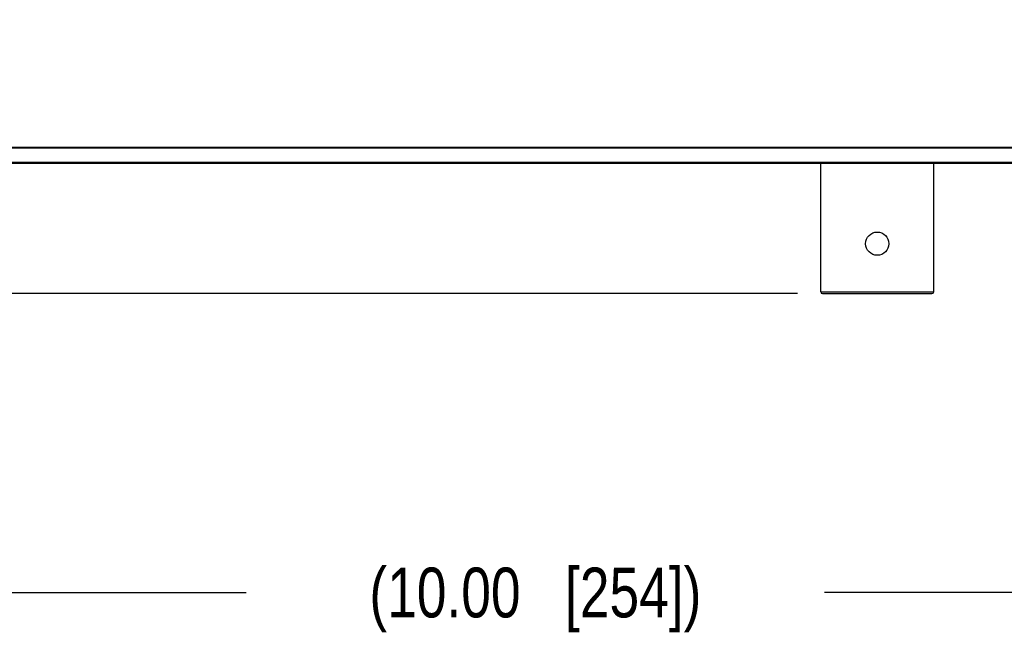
# Model space of a CAD drawing. Header units: inches. Extents: x 0 to 34, y 0 to 22.
# Tile 40 of 125: x 8.9 to 11.4, y 12.2 to 13.7. Entities that reach past the tile are written whole.
import ezdxf

# ---------------------------------------------------------------- set-up
doc = ezdxf.new("R2010")
doc.units = ezdxf.units.IN
doc.header["$LTSCALE"] = 1.87
doc.header["$MEASUREMENT"] = 0
doc.layers.get('0').update_dxf_attribs({"linetype": 'CONTINUOUS'})
doc.layers.add('DIMENSIONS', color=7, linetype='CONTINUOUS')
doc.styles.get("Standard").update_dxf_attribs({"font": 'txt', "width": 0.8})
doc.dimstyles.new('DIMSTYLE_1', dxfattribs={"dimtxt": 0.125, "dimasz": 0.18, "dimexe": 0.125, "dimexo": 0.0625, "dimgap": 0.0625, "dimtad": 0, "dimtih": 1, "dimtoh": 1, "dimlfac": 1.333333, "dimzin": 4, "dimdsep": 46, "dimtxsty": 'STANDARD', "dimblk": '_FILLED', "dimblk1": '_FILLED', "dimblk2": '_FILLED', "dimcen": 0.09, "dimadec": 0, "dimazin": 0, "dimtp": 0.001, "dimtm": 0.001, "dimtfac": 1, "dimtofl": 0, "dimtmove": 0, "dimatfit": 3, "dimldrblk": '_FILLED', "dimfxl": 1, "dimtolj": 1, "dimtzin": 4, "dimarcsym": 0})

# ---------------------------------------------------------------- blocks, each defined once
blk = doc.blocks.new('_FILLED')
at = {"color": 0, "linetype": 'BYBLOCK'}
blk.add_solid([(0, 0), (-1, 0.174), (-1, -0.174)], dxfattribs=at)
blk = doc.blocks.new('*D2')
at = {"layer": 'DIMENSIONS', "color": 2, "linetype": 'CONTINUOUS'}
for p, q in [((6.4538, 13.6232), (6.4538, 12.1861)), ((13.9537, 13.6232), (13.9537, 12.1861)), ((6.4538, 12.3111), (9.4787, 12.3111)), ((13.9537, 12.3111), (10.9287, 12.3111))]:
    blk.add_line(p, q, dxfattribs=at)
at = {"layer": 'DIMENSIONS', "color": 2, "linetype": 'CONTINUOUS', "xscale": 0.18, "yscale": 0.18, "zscale": 0.18}
for p, rotation in [((6.4538, 12.3111), 180), ((13.9537, 12.3111), 360)]:
    blk.add_blockref('_FILLED', p, dxfattribs=dict(at, rotation=rotation))
at = {"layer": 'DIMENSIONS', "color": 2, "linetype": 'CONTINUOUS', "insert": (10.2037, 12.3736), "char_height": 0.125, "width": 1.325, "attachment_point": 2, "line_spacing_factor": 0.9}
blk.add_mtext('(10.00{\\Ftxt.shx;\\W1.000000;\\H0.125000; }[254])', dxfattribs=at)
blk = doc.blocks.new('*D4')
at = {"layer": 'DIMENSIONS', "color": 2, "linetype": 'CONTINUOUS'}
for p, q in [((5.7038, 13.3883), (5.7038, 13.7483)), ((6.7962, 13.3883), (5.5788, 13.3883)), ((10.8612, 13.0611), (5.5788, 13.0611)), ((5.7038, 13.0611), (5.7038, 12.63)), ((5.7038, 12.63), (5.598, 12.63))]:
    blk.add_line(p, q, dxfattribs=at)
at = {"layer": 'DIMENSIONS', "color": 2, "linetype": 'CONTINUOUS', "xscale": 0.18, "yscale": 0.18, "zscale": 0.18}
for p, rotation in [((5.7038, 13.3883), 270), ((5.7038, 13.0611), 90)]:
    blk.add_blockref('_FILLED', p, dxfattribs=dict(at, rotation=rotation))
at = {"layer": 'DIMENSIONS', "color": 2, "linetype": 'CONTINUOUS', "insert": (5.5355, 12.6925), "char_height": 0.125, "width": 1.025, "attachment_point": 3, "line_spacing_factor": 0.9}
blk.add_mtext('.44{\\Ftxt.shx;\\W1.000000;\\H0.125000; }[11.1]', dxfattribs=at)

msp = doc.modelspace()

# ---------------------------------------------------------------- linework, layer by layer
at = {"color": 7, "linetype": 'CONTINUOUS'}
for p, q in [((6.75373, 13.42879), (13.65374, 13.42878)), ((6.75374, 13.4267), (13.65374, 13.4267)), ((13.65374, 13.3903), (6.75374, 13.3903)), ((13.65374, 13.3894), (6.75374, 13.3894)), ((6.85874, 13.3883), (13.54874, 13.3883)), ((10.91925, 13.06556), (10.91925, 13.3883)), ((11.20272, 13.06556), (11.20272, 13.3883)), ((10.91925, 13.06556), (11.20272, 13.06556)), ((10.92369, 13.06113), (11.19828, 13.06113))]:
    msp.add_line(p, q, dxfattribs=at)
msp.add_circle((11.06099, 13.18633), 0.02923, dxfattribs=at)
for centre, start, end in [((10.92368, 13.06556), 180, 270), ((11.19829, 13.06556), 270, 360)]:
    msp.add_arc(centre, 0.00443, start, end, dxfattribs=at)

# ---------------------------------------------------------------- dimensions: what is measured, and where the dimension line sits
at = {"layer": 'DIMENSIONS', "color": 2, "linetype": 'CONTINUOUS'}
dim = msp.add_linear_dim(base=(5.7038, 13.3883), p1=(10.9237, 13.06113), p2=(6.85874, 13.3883), angle=90, dimstyle='DIMSTYLE_1', dxfattribs=at)
dim.commit()
dim.dimension.update_dxf_attribs({"geometry": '*D4', "text_midpoint": (5.02296, 12.63), "dimtype": 160})
dim = msp.add_linear_dim(base=(13.95367, 12.31113), p1=(6.4538, 13.6857), p2=(13.95367, 13.6857), text='(<>)', dimstyle='DIMSTYLE_1', dxfattribs=at)
dim.commit()
dim.dimension.update_dxf_attribs({"geometry": '*D2', "text_midpoint": (10.20374, 12.31113), "dimtype": 160})

doc.saveas('drawing.dxf')
